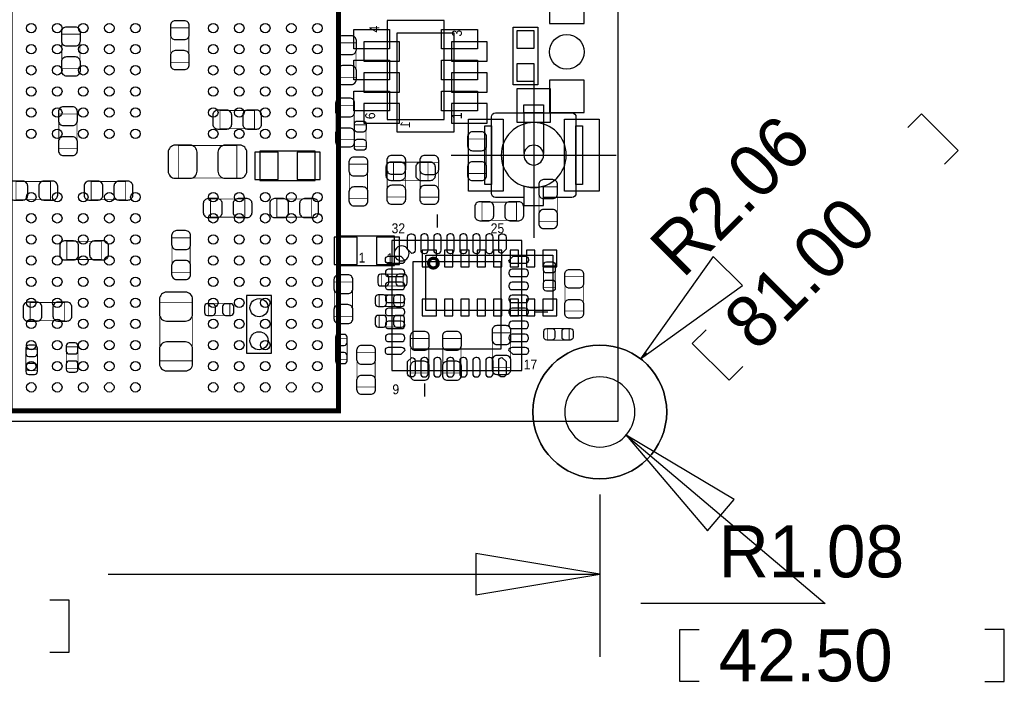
# Model space of a CAD drawing. Extents: x -489 to 2877, y -316 to 1733.
# Tile 9 of 11: x 1685 to 2877, y -316 to 486. Entities that reach past the tile are written whole.
import ezdxf

# ---------------------------------------------------------------- set-up
doc = ezdxf.new("R2010")
doc.units = 0
for name, color, linetype in [('ASSEMBLY_BOTTOM', 140, 'CONTINUOUS'), ('ASSEMBLY_TOP', 140, 'CONTINUOUS'), ('BODY_CENTER', 211, 'CONTINUOUS'), ('BOTTOM', 2, 'CONTINUOUS'), ('DIMENSION', 1, 'CONTINUOUS'), ('OUTLINE', 3, 'CONTINUOUS'), ('TOP', 160, 'CONTINUOUS')]:
    doc.layers.add(name, color=color, linetype=linetype)

msp = doc.modelspace()

# ---------------------------------------------------------------- linework, layer by layer
at = {"layer": 'ASSEMBLY_BOTTOM', "const_width": 0.98}
for points in [[(1758.1, 468.47), (1736.06, 468.47), (1736.06, 426.73), (1758.1, 426.73), (1758.1, 468.47)], [(1889.9, 476.07), (1867.86, 476.07), (1867.86, 434.33), (1889.9, 434.33), (1889.9, 476.07)], [(2070.26, 416.23), (2092.3, 416.23), (2092.3, 457.97), (2070.26, 457.97), (2070.26, 416.23)], [(2090.1, 382.37), (2068.06, 382.37), (2068.06, 340.63), (2090.1, 340.63), (2090.1, 382.37)], [(1732.46, 330.13), (1754.5, 330.13), (1754.5, 371.87), (1732.46, 371.87), (1732.46, 330.13)], [(1927.61, 376.02), (1927.61, 353.98), (1969.35, 353.98), (1969.35, 376.02), (1927.61, 376.02)], [(1877.05, 333.69), (1877.05, 294.31), (1947.91, 294.31), (1947.91, 333.69), (1877.05, 333.69)], [(2227.83, 299.79), (2249.87, 299.79), (2249.87, 341.53), (2227.83, 341.53), (2227.83, 299.79)], [(2106.24, 311.03), (2084.2, 311.03), (2084.2, 269.29), (2106.24, 269.29), (2106.24, 311.03)], [(2130.11, 271.29), (2152.15, 271.29), (2152.15, 313.03), (2130.11, 313.03), (2130.11, 271.29)], [(2170.02, 271.16), (2192.06, 271.16), (2192.06, 312.9), (2170.02, 312.9), (2170.02, 271.16)], [(1680.61, 290.02), (1680.61, 267.98), (1722.35, 267.98), (1722.35, 290.02), (1680.61, 290.02)], [(1771.61, 290.02), (1771.61, 267.98), (1813.35, 267.98), (1813.35, 290.02), (1771.61, 290.02)], [(2313.96, 241.89), (2336, 241.89), (2336, 283.63), (2313.96, 283.63), (2313.96, 241.89)], [(1916.01, 268.92), (1916.01, 246.88), (1957.75, 246.88), (1957.75, 268.92), (1916.01, 268.92)], [(2038.15, 246.88), (2038.15, 268.92), (1996.41, 268.92), (1996.41, 246.88), (2038.15, 246.88)], [(2286.68, 243.01), (2286.68, 265.05), (2244.94, 265.05), (2244.94, 243.01), (2286.68, 243.01)], [(1783.85, 195.68), (1783.85, 217.72), (1742.11, 217.72), (1742.11, 195.68), (1783.85, 195.68)], [(1891.5, 221.87), (1869.46, 221.87), (1869.46, 180.13), (1891.5, 180.13), (1891.5, 221.87)], [(2088.02, 168.47), (2065.98, 168.47), (2065.98, 126.73), (2088.02, 126.73), (2088.02, 168.47)], [(2149.37, 163.61), (2149.37, 177.79), (2123.39, 177.79), (2123.39, 163.61), (2149.37, 163.61)], [(1697.71, 143.52), (1697.71, 121.48), (1739.45, 121.48), (1739.45, 143.52), (1697.71, 143.52)], [(1854.69, 72.97), (1894.07, 72.97), (1894.07, 143.83), (1854.69, 143.83), (1854.69, 72.97)], [(2120.39, 152.79), (2120.39, 138.61), (2146.37, 138.61), (2146.37, 152.79), (2120.39, 152.79)], [(1913.49, 142.09), (1913.49, 127.91), (1939.47, 127.91), (1939.47, 142.09), (1913.49, 142.09)], [(2120.39, 127.99), (2120.39, 113.81), (2146.37, 113.81), (2146.37, 127.99), (2120.39, 127.99)], [(2257.46, 65.13), (2279.5, 65.13), (2279.5, 106.87), (2257.46, 106.87), (2257.46, 65.13)], [(2081.57, 100.19), (2067.39, 100.19), (2067.39, 74.21), (2081.57, 74.21), (2081.57, 100.19)], [(2158.46, 58.13), (2180.5, 58.13), (2180.5, 99.87), (2158.46, 99.87), (2158.46, 58.13)], [(2197.46, 58.13), (2219.5, 58.13), (2219.5, 99.87), (2197.46, 99.87), (2197.46, 58.13)], [(1692.39, 61.01), (1706.57, 61.01), (1706.57, 86.99), (1692.39, 86.99), (1692.39, 61.01)], [(1741.39, 63.91), (1755.57, 63.91), (1755.57, 89.89), (1741.39, 89.89), (1741.39, 63.91)], [(2115.5, 82.87), (2093.46, 82.87), (2093.46, 41.13), (2115.5, 41.13), (2115.5, 82.87)]]:
    msp.add_lwpolyline(points, dxfattribs=at)
at = {"layer": 'ASSEMBLY_BOTTOM'}
for points in [[(2142.08, 350), (2142.08, 470), (2210.88, 470), (2210.88, 350), (2142.08, 350)], [(1975.98, 291.3), (2042.98, 291.3), (2042.98, 326.7), (1975.98, 326.7), (1975.98, 291.3)], [(2071.98, 188.3), (2138.98, 188.3), (2138.98, 223.7), (2071.98, 223.7), (2071.98, 188.3)], [(1989.88, 82.2), (1989.88, 152.2), (1959.88, 152.2), (1959.88, 82.2), (1989.88, 82.2)]]:
    msp.add_lwpolyline(points, dxfattribs=at)
msp.add_lwpolyline([(2176.88, 200.7), (2330.48, 200.7), (2330.48, 133.7), (2176.88, 133.7)], close=True, dxfattribs=at)
at = {"layer": 'ASSEMBLY_BOTTOM', "const_width": 3.9}
msp.add_lwpolyline([(2191.88, 191.22, 1.000128), (2180.15, 191.21, 0.999872), (2191.88, 191.22)], format="xyb", dxfattribs=at)
at = {"layer": 'ASSEMBLY_TOP'}
for points, const_width in [([(1673.48, 12.26), (2071.08, 12.26), (2071.08, 606.74), (1698.48, 606.74), (1673.48, 581.74), (1673.48, 12.26)], 6), ([(2104.48, 332.63), (2090.3, 332.63), (2090.3, 358.61), (2104.48, 358.61), (2104.48, 332.63)], 0.98), ([(2137.64, 291.4), (2137.64, 313.44), (2179.38, 313.44), (2179.38, 291.4), (2137.64, 291.4)], 0.98), ([(2319.39, 187.99), (2333.57, 187.99), (2333.57, 162.01), (2319.39, 162.01), (2319.39, 187.99)], 0.98), ([(2345.46, 174.87), (2367.5, 174.87), (2367.5, 133.13), (2345.46, 133.13), (2345.46, 174.87)], 0.98), ([(2324.49, 97.91), (2324.49, 112.09), (2350.47, 112.09), (2350.47, 97.91), (2324.49, 97.91)], 0.98)]:
    msp.add_lwpolyline(points, dxfattribs=dict(at, const_width=const_width))
for points in [[(2198.88, 365), (2198.88, 485), (2130.08, 485), (2130.08, 365), (2198.88, 365)], [(2282.51, 407.03), (2282.51, 477.03), (2312.51, 477.03), (2312.51, 407.03), (2282.51, 407.03)], [(2295.71, 373.23), (2295.71, 324.13)], [(2319.31, 373.23), (2319.31, 324.13)], [(2353.71, 270.83), (2319.31, 270.83)], [(2190.88, 234.5), (2190.88, 250.2)], [(2135.78, 61.3), (2293.18, 61.3), (2293.18, 218.7), (2135.78, 218.7), (2135.78, 61.3)], [(2308.98, 132.1), (2324.68, 132.1)], [(2175.08, 45.5), (2175.08, 29.8)]]:
    msp.add_lwpolyline(points, dxfattribs=at)
for points in [[(2295.71, 383.03), (2319.31, 383.03), (2319.31, 373.23), (2295.71, 373.23)], [(2248.51, 357.53), (2256.31, 357.53), (2256.31, 286.53), (2248.51, 286.53)], [(2358.71, 357.53), (2366.51, 357.53), (2366.51, 286.53), (2358.71, 286.53)]]:
    msp.add_lwpolyline(points, close=True, dxfattribs=at)
for points in [[(2295.71, 270.83), (2261.31, 270.83, -0.412655), (2256.31, 275.83), (2256.31, 368.23, -0.412655), (2261.31, 373.23), (2353.71, 373.23, -0.412655), (2358.71, 368.23), (2358.71, 275.83, -0.412655), (2353.71, 270.83)], [(2346.91, 322.03, 1), (2268.11, 322.03, 1), (2346.91, 322.03)], [(2319.51, 322.03, 1), (2295.51, 322.03, 1), (2319.51, 322.03)], [(2156.58, 202.99, 1.000235), (2138.52, 202.99, 0.999765), (2156.58, 202.99)]]:
    msp.add_lwpolyline(points, format="xyb", dxfattribs=at)
msp.add_lwpolyline([(2295.71, 284.53), (2295.71, 261.03), (2319.31, 261.03), (2319.31, 284.53, -0.07664), (2307.51, 282.63, -0.077013)], format="xyb", close=True, dxfattribs=at)
at = {"layer": 'BODY_CENTER'}
for points in [[(2307.51, 422.03), (2307.51, 222.03)], [(2207.51, 322.03), (2407.51, 322.03)]]:
    msp.add_lwpolyline(points, dxfattribs=at)
at = {"layer": 'BOTTOM'}
for points in [[(2368.51, 481.33), (2368.51, 520.33), (2326.51, 520.33), (2326.51, 481.33)], [(2101.63, 435.6), (2144.93, 435.6), (2144.93, 459.2), (2101.63, 459.2)], [(2208.03, 435.6), (2251.33, 435.6), (2251.33, 459.2), (2208.03, 459.2)], [(2101.63, 398.2), (2144.93, 398.2), (2144.93, 421.8), (2101.63, 421.8)], [(2208.03, 398.2), (2251.33, 398.2), (2251.33, 421.8), (2208.03, 421.8)], [(2368.51, 373.73), (2368.51, 412.73), (2326.51, 412.73), (2326.51, 373.73)], [(2101.63, 360.8), (2144.93, 360.8), (2144.93, 384.4), (2101.63, 384.4)], [(2208.03, 360.8), (2251.33, 360.8), (2251.33, 384.4), (2208.03, 384.4)], [(1969.88, 325.5), (1969.88, 292.5), (1997.88, 292.5), (1997.88, 325.5)], [(2021.08, 325.5), (2021.08, 292.5), (2049.08, 292.5), (2049.08, 325.5)], [(2065.88, 222.5), (2065.88, 189.5), (2093.88, 189.5), (2093.88, 222.5)], [(2117.08, 222.5), (2117.08, 189.5), (2145.08, 189.5), (2145.08, 222.5)], [(2189.58, 186.9), (2189.58, 206.9), (2172.58, 206.9), (2172.58, 186.9)], [(2199.48, 206.9), (2199.48, 186.9), (2209.48, 186.9), (2209.48, 206.9)], [(2219.28, 206.9), (2219.28, 186.9), (2229.28, 186.9), (2229.28, 206.9)], [(2239.18, 206.9), (2239.18, 186.9), (2249.18, 186.9), (2249.18, 206.9)], [(2258.98, 206.9), (2258.98, 186.9), (2268.98, 186.9), (2268.98, 206.9)], [(2278.88, 206.9), (2278.88, 186.9), (2288.88, 186.9), (2288.88, 206.9)], [(2298.68, 206.9), (2298.68, 186.9), (2308.68, 186.9), (2308.68, 206.9)], [(2335.48, 186.9), (2335.48, 206.9), (2318.48, 206.9), (2318.48, 186.9)], [(2172.58, 147.5), (2172.58, 127.5), (2189.58, 127.5), (2189.58, 147.5)], [(2199.48, 147.5), (2199.48, 127.5), (2209.48, 127.5), (2209.48, 147.5)], [(2219.28, 147.5), (2219.28, 127.5), (2229.28, 127.5), (2229.28, 147.5)], [(2239.18, 147.5), (2239.18, 127.5), (2249.18, 127.5), (2249.18, 147.5)], [(2258.98, 147.5), (2258.98, 127.5), (2268.98, 127.5), (2268.98, 147.5)], [(2278.88, 147.5), (2278.88, 127.5), (2288.88, 127.5), (2288.88, 147.5)], [(2298.68, 147.5), (2298.68, 127.5), (2308.68, 127.5), (2308.68, 147.5)], [(2318.48, 147.5), (2318.48, 127.5), (2335.48, 127.5), (2335.48, 147.5)]]:
    msp.add_lwpolyline(points, close=True, dxfattribs=at)
for points in [[(1735.66, 471.22), (1735.66, 460.2, 0.414846), (1741.57, 454.29), (1752.59, 454.29, 0.414846), (1758.5, 460.2), (1758.5, 471.22, 0.414846), (1752.59, 477.13), (1741.57, 477.13, 0.414846)], [(1867.46, 478.82), (1867.46, 467.8, 0.414846), (1873.37, 461.89), (1884.39, 461.89, 0.414846), (1890.3, 467.8), (1890.3, 478.82, 0.414846), (1884.39, 484.73), (1873.37, 484.73, 0.414846)], [(2069.86, 460.72), (2069.86, 449.7, 0.414846), (2075.77, 443.79), (2086.79, 443.79, 0.414846), (2092.7, 449.7), (2092.7, 460.72, 0.414846), (2086.79, 466.63), (2075.77, 466.63, 0.414846)], [(1890.3, 431.58), (1890.3, 442.6, 0.414846), (1884.39, 448.51), (1873.37, 448.51, 0.414846), (1867.46, 442.6), (1867.46, 431.58, 0.414846), (1873.37, 425.67), (1884.39, 425.67, 0.414846)], [(1758.5, 423.98), (1758.5, 435, 0.414846), (1752.59, 440.91), (1741.57, 440.91, 0.414846), (1735.66, 435), (1735.66, 423.98, 0.414846), (1741.57, 418.07), (1752.59, 418.07, 0.414846)], [(2092.7, 413.48), (2092.7, 424.5, 0.414846), (2086.79, 430.41), (2075.77, 430.41, 0.414846), (2069.86, 424.5), (2069.86, 413.48, 0.414846), (2075.77, 407.57), (2086.79, 407.57, 0.414846)], [(2067.66, 385.12), (2067.66, 374.1, 0.414846), (2073.57, 368.19), (2084.59, 368.19, 0.414846), (2090.5, 374.1), (2090.5, 385.12, 0.414846), (2084.59, 391.03), (2073.57, 391.03, 0.414846)], [(1732.06, 374.62), (1732.06, 363.6, 0.414846), (1737.97, 357.69), (1748.99, 357.69, 0.414846), (1754.9, 363.6), (1754.9, 374.62, 0.414846), (1748.99, 380.53), (1737.97, 380.53, 0.414846)], [(1924.86, 353.58), (1935.88, 353.58, 0.414846), (1941.79, 359.49), (1941.79, 370.51, 0.414846), (1935.88, 376.42), (1924.86, 376.42, 0.414846), (1918.95, 370.51), (1918.95, 359.49, 0.414846)], [(1972.1, 376.42), (1961.08, 376.42, 0.414846), (1955.17, 370.51), (1955.17, 359.49, 0.414846), (1961.08, 353.58), (1972.1, 353.58, 0.414846), (1978.01, 359.49), (1978.01, 370.51, 0.414846)], [(2090.5, 337.88), (2090.5, 348.9, 0.414846), (2084.59, 354.81), (2073.57, 354.81, 0.414846), (2067.66, 348.9), (2067.66, 337.88, 0.414846), (2073.57, 331.97), (2084.59, 331.97, 0.414846)], [(2227.43, 344.28), (2227.43, 333.26, 0.414846), (2233.34, 327.35), (2244.36, 327.35, 0.414846), (2250.27, 333.26), (2250.27, 344.28, 0.414846), (2244.36, 350.19), (2233.34, 350.19, 0.414846)], [(1754.9, 327.38), (1754.9, 338.4, 0.414846), (1748.99, 344.31), (1737.97, 344.31, 0.414846), (1732.06, 338.4), (1732.06, 327.38, 0.414846), (1737.97, 321.47), (1748.99, 321.47, 0.414846)], [(1873.5, 293.92), (1891.22, 293.92, 0.414414), (1899.88, 302.58), (1899.88, 325.42, 0.414414), (1891.22, 334.08), (1873.5, 334.08, 0.414414), (1864.84, 325.42), (1864.84, 302.58, 0.414414)], [(1951.46, 334.08), (1933.74, 334.08, 0.414414), (1925.08, 325.42), (1925.08, 302.58, 0.414414), (1933.74, 293.92), (1951.46, 293.92, 0.414414), (1960.12, 302.58), (1960.12, 325.42, 0.414414)], [(2083.8, 313.78), (2083.8, 302.76, 0.414846), (2089.71, 296.85), (2100.73, 296.85, 0.414846), (2106.64, 302.76), (2106.64, 313.78, 0.414846), (2100.73, 319.69), (2089.71, 319.69, 0.414846)], [(2129.71, 315.78), (2129.71, 304.76, 0.414846), (2135.62, 298.85), (2146.64, 298.85, 0.414846), (2152.55, 304.76), (2152.55, 315.78, 0.414846), (2146.64, 321.69), (2135.62, 321.69, 0.414846)], [(2169.62, 315.65), (2169.62, 304.63, 0.414846), (2175.53, 298.72), (2186.55, 298.72, 0.414846), (2192.46, 304.63), (2192.46, 315.65, 0.414846), (2186.55, 321.56), (2175.53, 321.56, 0.414846)], [(2250.27, 297.04), (2250.27, 308.06, 0.414846), (2244.36, 313.97), (2233.34, 313.97, 0.414846), (2227.43, 308.06), (2227.43, 297.04, 0.414846), (2233.34, 291.13), (2244.36, 291.13, 0.414846)], [(1677.86, 267.58), (1688.88, 267.58, 0.414846), (1694.79, 273.49), (1694.79, 284.51, 0.414846), (1688.88, 290.42), (1677.86, 290.42, 0.414846), (1671.95, 284.51), (1671.95, 273.49, 0.414846)], [(1725.1, 290.42), (1714.08, 290.42, 0.414846), (1708.17, 284.51), (1708.17, 273.49, 0.414846), (1714.08, 267.58), (1725.1, 267.58, 0.414846), (1731.01, 273.49), (1731.01, 284.51, 0.414846)], [(1768.86, 267.58), (1779.88, 267.58, 0.414846), (1785.79, 273.49), (1785.79, 284.51, 0.414846), (1779.88, 290.42), (1768.86, 290.42, 0.414846), (1762.95, 284.51), (1762.95, 273.49, 0.414846)], [(1816.1, 290.42), (1805.08, 290.42, 0.414846), (1799.17, 284.51), (1799.17, 273.49, 0.414846), (1805.08, 267.58), (1816.1, 267.58, 0.414846), (1822.01, 273.49), (1822.01, 284.51, 0.414846)], [(2313.56, 286.38), (2313.56, 275.36, 0.414846), (2319.47, 269.45), (2330.49, 269.45, 0.414846), (2336.4, 275.36), (2336.4, 286.38, 0.414846), (2330.49, 292.29), (2319.47, 292.29, 0.414846)], [(2106.64, 266.54), (2106.64, 277.56, 0.414846), (2100.73, 283.47), (2089.71, 283.47, 0.414846), (2083.8, 277.56), (2083.8, 266.54, 0.414846), (2089.71, 260.63), (2100.73, 260.63, 0.414846)], [(2152.55, 268.54), (2152.55, 279.56, 0.414846), (2146.64, 285.47), (2135.62, 285.47, 0.414846), (2129.71, 279.56), (2129.71, 268.54, 0.414846), (2135.62, 262.63), (2146.64, 262.63, 0.414846)], [(2192.46, 268.41), (2192.46, 279.43, 0.414846), (2186.55, 285.34), (2175.53, 285.34, 0.414846), (2169.62, 279.43), (2169.62, 268.41, 0.414846), (2175.53, 262.5), (2186.55, 262.5, 0.414846)], [(1913.26, 246.48), (1924.28, 246.48, 0.414846), (1930.19, 252.39), (1930.19, 263.41, 0.414846), (1924.28, 269.32), (1913.26, 269.32, 0.414846), (1907.35, 263.41), (1907.35, 252.39, 0.414846)], [(1960.5, 269.32), (1949.48, 269.32, 0.414846), (1943.57, 263.41), (1943.57, 252.39, 0.414846), (1949.48, 246.48), (1960.5, 246.48, 0.414846), (1966.41, 252.39), (1966.41, 263.41, 0.414846)], [(1993.66, 246.48), (2004.68, 246.48, 0.414846), (2010.59, 252.39), (2010.59, 263.41, 0.414846), (2004.68, 269.32), (1993.66, 269.32, 0.414846), (1987.75, 263.41), (1987.75, 252.39, 0.414846)], [(2040.9, 269.32), (2029.88, 269.32, 0.414846), (2023.97, 263.41), (2023.97, 252.39, 0.414846), (2029.88, 246.48), (2040.9, 246.48, 0.414846), (2046.81, 252.39), (2046.81, 263.41, 0.414846)], [(2242.19, 242.61), (2253.21, 242.61, 0.414846), (2259.12, 248.52), (2259.12, 259.54, 0.414846), (2253.21, 265.45), (2242.19, 265.45, 0.414846), (2236.28, 259.54), (2236.28, 248.52, 0.414846)], [(2289.43, 265.45), (2278.41, 265.45, 0.414846), (2272.5, 259.54), (2272.5, 248.52, 0.414846), (2278.41, 242.61), (2289.43, 242.61, 0.414846), (2295.34, 248.52), (2295.34, 259.54, 0.414846)], [(2336.4, 239.14), (2336.4, 250.16, 0.414846), (2330.49, 256.07), (2319.47, 256.07, 0.414846), (2313.56, 250.16), (2313.56, 239.14, 0.414846), (2319.47, 233.23), (2330.49, 233.23, 0.414846)], [(1869.06, 224.62), (1869.06, 213.6, 0.414846), (1874.97, 207.69), (1885.99, 207.69, 0.414846), (1891.9, 213.6), (1891.9, 224.62, 0.414846), (1885.99, 230.53), (1874.97, 230.53, 0.414846)], [(1739.36, 195.28), (1750.38, 195.28, 0.414846), (1756.29, 201.19), (1756.29, 212.21, 0.414846), (1750.38, 218.12), (1739.36, 218.12, 0.414846), (1733.45, 212.21), (1733.45, 201.19, 0.414846)], [(1786.6, 218.12), (1775.58, 218.12, 0.414846), (1769.67, 212.21), (1769.67, 201.19, 0.414846), (1775.58, 195.28), (1786.6, 195.28, 0.414846), (1792.51, 201.19), (1792.51, 212.21, 0.414846)], [(1891.9, 177.38), (1891.9, 188.4, 0.414846), (1885.99, 194.31), (1874.97, 194.31, 0.414846), (1869.06, 188.4), (1869.06, 177.38, 0.414846), (1874.97, 171.47), (1885.99, 171.47, 0.414846)], [(2065.58, 171.22), (2065.58, 160.2, 0.414846), (2071.49, 154.29), (2082.51, 154.29, 0.414846), (2088.42, 160.2), (2088.42, 171.22, 0.414846), (2082.51, 177.13), (2071.49, 177.13, 0.414846)], [(2122.21, 163.61), (2128.51, 163.61, 0.413587), (2132.05, 167.16), (2132.05, 174.24, 0.413587), (2128.51, 177.79), (2122.21, 177.79, 0.413587), (2118.67, 174.24), (2118.67, 167.16, 0.413587)], [(2150.55, 177.79), (2144.25, 177.79, 0.413587), (2140.71, 174.24), (2140.71, 167.16, 0.413587), (2144.25, 163.61), (2150.55, 163.61, 0.413587), (2154.09, 167.16), (2154.09, 174.24, 0.413587)], [(1854.3, 147.38), (1854.3, 129.66, 0.414414), (1862.96, 121), (1885.8, 121, 0.414414), (1894.46, 129.66), (1894.46, 147.38, 0.414414), (1885.8, 156.04), (1862.96, 156.04, 0.414414)], [(1694.96, 121.08), (1705.98, 121.08, 0.414846), (1711.89, 126.99), (1711.89, 138.01, 0.414846), (1705.98, 143.92), (1694.96, 143.92, 0.414846), (1689.05, 138.01), (1689.05, 126.99, 0.414846)], [(1742.2, 143.92), (1731.18, 143.92, 0.414846), (1725.27, 138.01), (1725.27, 126.99, 0.414846), (1731.18, 121.08), (1742.2, 121.08, 0.414846), (1748.11, 126.99), (1748.11, 138.01, 0.414846)], [(2119.21, 138.61), (2125.51, 138.61, 0.413587), (2129.05, 142.16), (2129.05, 149.24, 0.413587), (2125.51, 152.79), (2119.21, 152.79, 0.413587), (2115.67, 149.24), (2115.67, 142.16, 0.413587)], [(2147.55, 152.79), (2141.25, 152.79, 0.413587), (2137.71, 149.24), (2137.71, 142.16, 0.413587), (2141.25, 138.61), (2147.55, 138.61, 0.413587), (2151.09, 142.16), (2151.09, 149.24, 0.413587)], [(1912.31, 127.91), (1918.61, 127.91, 0.413587), (1922.15, 131.46), (1922.15, 138.54, 0.413587), (1918.61, 142.09), (1912.31, 142.09, 0.413587), (1908.77, 138.54), (1908.77, 131.46, 0.413587)], [(1940.65, 142.09), (1934.35, 142.09, 0.413587), (1930.81, 138.54), (1930.81, 131.46, 0.413587), (1934.35, 127.91), (1940.65, 127.91, 0.413587), (1944.19, 131.46), (1944.19, 138.54, 0.413587)], [(2088.42, 123.98), (2088.42, 135, 0.414846), (2082.51, 140.91), (2071.49, 140.91, 0.414846), (2065.58, 135), (2065.58, 123.98, 0.414846), (2071.49, 118.07), (2082.51, 118.07, 0.414846)], [(2119.21, 113.81), (2125.51, 113.81, 0.413587), (2129.05, 117.36), (2129.05, 124.44, 0.413587), (2125.51, 127.99), (2119.21, 127.99, 0.413587), (2115.67, 124.44), (2115.67, 117.36, 0.413587)], [(2147.55, 127.99), (2141.25, 127.99, 0.413587), (2137.71, 124.44), (2137.71, 117.36, 0.413587), (2141.25, 113.81), (2147.55, 113.81, 0.413587), (2151.09, 117.36), (2151.09, 124.44, 0.413587)], [(2158.06, 102.62), (2158.06, 91.6, 0.414846), (2163.97, 85.69), (2174.99, 85.69, 0.414846), (2180.9, 91.6), (2180.9, 102.62, 0.414846), (2174.99, 108.53), (2163.97, 108.53, 0.414846)], [(2197.06, 102.62), (2197.06, 91.6, 0.414846), (2202.97, 85.69), (2213.99, 85.69, 0.414846), (2219.9, 91.6), (2219.9, 102.62, 0.414846), (2213.99, 108.53), (2202.97, 108.53, 0.414846)], [(2257.06, 109.62), (2257.06, 98.6, 0.414846), (2262.97, 92.69), (2273.99, 92.69, 0.414846), (2279.9, 98.6), (2279.9, 109.62, 0.414846), (2273.99, 115.53), (2262.97, 115.53, 0.414846)], [(1894.46, 69.42), (1894.46, 87.14, 0.414414), (1885.8, 95.8), (1862.96, 95.8, 0.414414), (1854.3, 87.14), (1854.3, 69.42, 0.414414), (1862.96, 60.76), (1885.8, 60.76, 0.414414)], [(2067.39, 101.37), (2067.39, 95.07, 0.413587), (2070.94, 91.53), (2078.02, 91.53, 0.413587), (2081.57, 95.07), (2081.57, 101.37, 0.413587), (2078.02, 104.91), (2070.94, 104.91, 0.413587)], [(1692.39, 88.17), (1692.39, 81.87, 0.413587), (1695.94, 78.33), (1703.02, 78.33, 0.413587), (1706.57, 81.87), (1706.57, 88.17, 0.413587), (1703.02, 91.71), (1695.94, 91.71, 0.413587)], [(1741.39, 91.07), (1741.39, 84.77, 0.413587), (1744.94, 81.23), (1752.02, 81.23, 0.413587), (1755.57, 84.77), (1755.57, 91.07, 0.413587), (1752.02, 94.61), (1744.94, 94.61, 0.413587)], [(2093.06, 85.62), (2093.06, 74.6, 0.414846), (2098.97, 68.69), (2109.99, 68.69, 0.414846), (2115.9, 74.6), (2115.9, 85.62, 0.414846), (2109.99, 91.53), (2098.97, 91.53, 0.414846)], [(1755.57, 62.73), (1755.57, 69.03, 0.413587), (1752.02, 72.57), (1744.94, 72.57, 0.413587), (1741.39, 69.03), (1741.39, 62.73, 0.413587), (1744.94, 59.19), (1752.02, 59.19, 0.413587)], [(2081.57, 73.03), (2081.57, 79.33, 0.413587), (2078.02, 82.87), (2070.94, 82.87, 0.413587), (2067.39, 79.33), (2067.39, 73.03, 0.413587), (2070.94, 69.49), (2078.02, 69.49, 0.413587)], [(2180.9, 55.38), (2180.9, 66.4, 0.414846), (2174.99, 72.31), (2163.97, 72.31, 0.414846), (2158.06, 66.4), (2158.06, 55.38, 0.414846), (2163.97, 49.47), (2174.99, 49.47, 0.414846)], [(2219.9, 55.38), (2219.9, 66.4, 0.414846), (2213.99, 72.31), (2202.97, 72.31, 0.414846), (2197.06, 66.4), (2197.06, 55.38, 0.414846), (2202.97, 49.47), (2213.99, 49.47, 0.414846)], [(2279.9, 62.38), (2279.9, 73.4, 0.414846), (2273.99, 79.31), (2262.97, 79.31, 0.414846), (2257.06, 73.4), (2257.06, 62.38, 0.414846), (2262.97, 56.47), (2273.99, 56.47, 0.414846)], [(1706.57, 59.83), (1706.57, 66.13, 0.413587), (1703.02, 69.67), (1695.94, 69.67, 0.413587), (1692.39, 66.13), (1692.39, 59.83, 0.413587), (1695.94, 56.29), (1703.02, 56.29, 0.413587)], [(2115.9, 38.38), (2115.9, 49.4, 0.414846), (2109.99, 55.31), (2098.97, 55.31, 0.414846), (2093.06, 49.4), (2093.06, 38.38, 0.414846), (2098.97, 32.47), (2109.99, 32.47, 0.414846)]]:
    msp.add_lwpolyline(points, format="xyb", close=True, dxfattribs=at)
for centre, radius in [((2347.51, 447.03), 21), ((1974.88, 137.2), 11), ((1974.88, 97.2), 11), ((2387.53, 11), 81)]:
    msp.add_circle(centre, radius, dxfattribs=at)
at = {"layer": 'DIMENSION'}
for points in [[(2805.07, 310.99), (2821.66, 327.63), (2777.05, 372.11), (2760.45, 355.47)], [(2524.9, 199.24), (2436.7, 75.37), (2560.31, 163.94), (2524.9, 199.24)], [(2560.77, 65.97), (2544.18, 49.33), (2499.57, 93.81), (2516.16, 110.45)], [(2436.7, 75.37), (2443.89, 82.59)], [(2419.33, -17.19), (2660.5, -220.8), (2437.15, -220.8)], [(2550.07, -94.85), (2419.33, -17.19), (2517.82, -133.06), (2550.07, -94.85)], [(2387.53, -89), (2387.53, -285.6)], [(2237.53, -210.6), (2387.53, -185.6), (2237.53, -160.6), (2237.53, -210.6)], [(1792.15, -185.6), (2387.53, -185.6)], [(1721.4, -280.1), (1744.9, -280.1), (1744.9, -217.1), (1721.4, -217.1)], [(2507.9, -315.3), (2484.4, -315.3), (2484.4, -252.3), (2507.9, -252.3)], [(2853.9, -315.3), (2877.4, -315.3), (2877.4, -252.3), (2853.9, -252.3)]]:
    msp.add_lwpolyline(points, dxfattribs=at)
for points in [[(2468.53, 11, 1), (2306.53, 11, 1)], [(2430.03, 11, 1), (2345.03, 11, 1)]]:
    msp.add_lwpolyline(points, format="xyb", close=True, dxfattribs=at)
at = {"layer": 'OUTLINE'}
for points in [[(237.48, 0), (2409.88, 0), (2409.88, 1185.5), (237.48, 1185.5)], [(237.48, 1185.5), (237.48, 0), (2409.88, 0), (2409.88, 1185.5)]]:
    msp.add_lwpolyline(points, close=True, dxfattribs=at)
at = {"layer": 'TOP'}
for points in [[(2132.93, 450.6), (2089.63, 450.6), (2089.63, 474.2), (2132.93, 474.2)], [(2239.33, 450.6), (2196.03, 450.6), (2196.03, 474.2), (2239.33, 474.2)], [(2287.51, 473.03), (2307.51, 473.03), (2307.51, 451.03), (2287.51, 451.03)], [(2132.93, 413.2), (2089.63, 413.2), (2089.63, 436.8), (2132.93, 436.8)], [(2239.33, 413.2), (2196.03, 413.2), (2196.03, 436.8), (2239.33, 436.8)], [(2287.51, 433.03), (2307.51, 433.03), (2307.51, 411.03), (2287.51, 411.03)], [(2132.93, 375.8), (2089.63, 375.8), (2089.63, 399.4), (2132.93, 399.4)], [(2239.33, 375.8), (2196.03, 375.8), (2196.03, 399.4), (2239.33, 399.4)], [(2327.51, 402.53), (2327.51, 361.53), (2287.51, 361.53), (2287.51, 402.53)], [(2270.41, 365.53), (2270.41, 278.53), (2228.41, 278.53), (2228.41, 365.53)], [(2386.61, 365.53), (2386.61, 278.53), (2344.61, 278.53), (2344.61, 365.53)], [(2161.33, 86.85), (2161.33, 193.15), (2267.63, 193.15), (2267.63, 86.85)]]:
    msp.add_lwpolyline(points, close=True, dxfattribs=at)
for points in [[(2104.48, 359.79), (2104.48, 353.49, -0.413587), (2100.93, 349.95), (2093.85, 349.95, -0.413587), (2090.3, 353.49), (2090.3, 359.79, -0.413587), (2093.85, 363.33), (2100.93, 363.33, -0.413587)], [(2090.3, 331.45), (2090.3, 337.75, -0.413587), (2093.85, 341.29), (2100.93, 341.29, -0.413587), (2104.48, 337.75), (2104.48, 331.45, -0.413587), (2100.93, 327.91), (2093.85, 327.91, -0.413587)], [(2134.89, 313.84), (2145.91, 313.84, -0.414846), (2151.82, 307.93), (2151.82, 296.91, -0.414846), (2145.91, 291), (2134.89, 291, -0.414846), (2128.98, 296.91), (2128.98, 307.93, -0.414846)], [(2182.13, 291), (2171.11, 291, -0.414846), (2165.2, 296.91), (2165.2, 307.93, -0.414846), (2171.11, 313.84), (2182.13, 313.84, -0.414846), (2188.04, 307.93), (2188.04, 296.91, -0.414846)], [(2159.92, 226.61, -0.414214), (2163.86, 222.67), (2163.86, 206.93, -0.414214), (2159.92, 202.99), (2154.86, 208.05), (2154.86, 222.67, -0.414214), (2158.8, 226.61)], [(2175.67, 226.61), (2174.55, 226.61, 0.414214), (2170.61, 222.67), (2170.61, 206.93, 0.414214), (2174.55, 202.99), (2175.67, 202.99, 0.414214), (2179.61, 206.93), (2179.61, 222.67, 0.414214)], [(2191.42, 226.61), (2190.3, 226.61, 0.414214), (2186.36, 222.67), (2186.36, 206.93, 0.414214), (2190.3, 202.99), (2191.42, 202.99, 0.414214), (2195.36, 206.93), (2195.36, 222.67, 0.414214)], [(2207.17, 226.61), (2206.05, 226.61, 0.414214), (2202.11, 222.67), (2202.11, 206.93, 0.414214), (2206.05, 202.99), (2207.17, 202.99, 0.414214), (2211.11, 206.93), (2211.11, 222.67, 0.414214)], [(2222.91, 226.61), (2221.79, 226.61, 0.414214), (2217.85, 222.67), (2217.85, 206.93, 0.414214), (2221.79, 202.99), (2222.91, 202.99, 0.414214), (2226.85, 206.93), (2226.85, 222.67, 0.414214)], [(2238.66, 226.61), (2237.54, 226.61, 0.414214), (2233.6, 222.67), (2233.6, 206.93, 0.414214), (2237.54, 202.99), (2238.66, 202.99, 0.414214), (2242.6, 206.93), (2242.6, 222.67, 0.414214)], [(2254.41, 226.61), (2253.29, 226.61, 0.414214), (2249.35, 222.67), (2249.35, 206.93, 0.414214), (2253.29, 202.99), (2254.41, 202.99, 0.414214), (2258.35, 206.93), (2258.35, 222.67, 0.414214)], [(2270.16, 226.61, -0.414214), (2274.1, 222.67), (2274.1, 208.05), (2269.04, 202.99, -0.414214), (2265.1, 206.93), (2265.1, 222.67, -0.414214), (2269.04, 226.61)], [(2127.87, 195.68, -0.414214), (2131.81, 199.62), (2146.43, 199.62), (2151.49, 194.56, -0.414214), (2147.55, 190.62), (2131.81, 190.62, -0.414214), (2127.87, 194.56)], [(2301.09, 194.56, -0.414214), (2297.15, 190.62), (2281.41, 190.62, -0.414214), (2277.47, 194.56), (2282.53, 199.62), (2297.15, 199.62, -0.414214), (2301.09, 195.68)], [(2333.57, 189.17), (2333.57, 182.87, -0.413587), (2330.02, 179.33), (2322.94, 179.33, -0.413587), (2319.39, 182.87), (2319.39, 189.17, -0.413587), (2322.94, 192.71), (2330.02, 192.71, -0.413587)], [(2151.49, 178.81), (2151.49, 179.93, 0.414214), (2147.55, 183.87), (2131.81, 183.87, 0.414214), (2127.87, 179.93), (2127.87, 178.81, 0.414214), (2131.81, 174.87), (2147.55, 174.87, 0.414214)], [(2277.47, 179.93), (2277.47, 178.81, 0.414214), (2281.41, 174.87), (2297.15, 174.87, 0.414214), (2301.09, 178.81), (2301.09, 179.93, 0.414214), (2297.15, 183.87), (2281.41, 183.87, 0.414214)], [(2367.9, 177.62), (2367.9, 166.6, -0.414846), (2361.99, 160.69), (2350.97, 160.69, -0.414846), (2345.06, 166.6), (2345.06, 177.62, -0.414846), (2350.97, 183.53), (2361.99, 183.53, -0.414846)], [(2151.49, 163.06), (2151.49, 164.18, 0.414214), (2147.55, 168.12), (2131.81, 168.12, 0.414214), (2127.87, 164.18), (2127.87, 163.06, 0.414214), (2131.81, 159.12), (2147.55, 159.12, 0.414214)], [(2277.47, 164.18), (2277.47, 163.06, 0.414214), (2281.41, 159.12), (2297.15, 159.12, 0.414214), (2301.09, 163.06), (2301.09, 164.18, 0.414214), (2297.15, 168.12), (2281.41, 168.12, 0.414214)], [(2319.39, 160.83), (2319.39, 167.13, -0.413587), (2322.94, 170.67), (2330.02, 170.67, -0.413587), (2333.57, 167.13), (2333.57, 160.83, -0.413587), (2330.02, 157.29), (2322.94, 157.29, -0.413587)], [(2151.49, 147.31), (2151.49, 148.43, 0.414214), (2147.55, 152.37), (2131.81, 152.37, 0.414214), (2127.87, 148.43), (2127.87, 147.31, 0.414214), (2131.81, 143.37), (2147.55, 143.37, 0.414214)], [(2277.47, 148.43), (2277.47, 147.31, 0.414214), (2281.41, 143.37), (2297.15, 143.37, 0.414214), (2301.09, 147.31), (2301.09, 148.43, 0.414214), (2297.15, 152.37), (2281.41, 152.37, 0.414214)], [(2345.06, 130.38), (2345.06, 141.4, -0.414846), (2350.97, 147.31), (2361.99, 147.31, -0.414846), (2367.9, 141.4), (2367.9, 130.38, -0.414846), (2361.99, 124.47), (2350.97, 124.47, -0.414846)], [(2151.49, 131.57), (2151.49, 132.69, 0.414214), (2147.55, 136.63), (2131.81, 136.63, 0.414214), (2127.87, 132.69), (2127.87, 131.57, 0.414214), (2131.81, 127.63), (2147.55, 127.63, 0.414214)], [(2277.47, 132.69), (2277.47, 131.57, 0.414214), (2281.41, 127.63), (2297.15, 127.63, 0.414214), (2301.09, 131.57), (2301.09, 132.69, 0.414214), (2297.15, 136.63), (2281.41, 136.63, 0.414214)], [(2151.49, 115.82), (2151.49, 116.94, 0.414214), (2147.55, 120.88), (2131.81, 120.88, 0.414214), (2127.87, 116.94), (2127.87, 115.82, 0.414214), (2131.81, 111.88), (2147.55, 111.88, 0.414214)], [(2277.47, 116.94), (2277.47, 115.82, 0.414214), (2281.41, 111.88), (2297.15, 111.88, 0.414214), (2301.09, 115.82), (2301.09, 116.94, 0.414214), (2297.15, 120.88), (2281.41, 120.88, 0.414214)], [(2323.31, 112.09), (2329.61, 112.09, -0.413587), (2333.15, 108.54), (2333.15, 101.46, -0.413587), (2329.61, 97.91), (2323.31, 97.91, -0.413587), (2319.77, 101.46), (2319.77, 108.54, -0.413587)], [(2351.65, 97.91), (2345.35, 97.91, -0.413587), (2341.81, 101.46), (2341.81, 108.54, -0.413587), (2345.35, 112.09), (2351.65, 112.09, -0.413587), (2355.19, 108.54), (2355.19, 101.46, -0.413587)], [(2151.49, 100.07), (2151.49, 101.19, 0.414214), (2147.55, 105.13), (2131.81, 105.13, 0.414214), (2127.87, 101.19), (2127.87, 100.07, 0.414214), (2131.81, 96.13), (2147.55, 96.13, 0.414214)], [(2277.47, 101.19), (2277.47, 100.07, 0.414214), (2281.41, 96.13), (2297.15, 96.13, 0.414214), (2301.09, 100.07), (2301.09, 101.19, 0.414214), (2297.15, 105.13), (2281.41, 105.13, 0.414214)], [(2127.87, 85.44, -0.414214), (2131.81, 89.38), (2147.55, 89.38, -0.414214), (2151.49, 85.44), (2146.43, 80.38), (2131.81, 80.38, -0.414214), (2127.87, 84.32)], [(2301.09, 84.32, -0.414214), (2297.15, 80.38), (2282.53, 80.38), (2277.47, 85.44, -0.414214), (2281.41, 89.38), (2297.15, 89.38, -0.414214), (2301.09, 85.44)], [(2158.8, 53.39, -0.414214), (2154.86, 57.33), (2154.86, 71.95), (2159.92, 77.01, -0.414214), (2163.86, 73.07), (2163.86, 57.33, -0.414214), (2159.92, 53.39)], [(2175.67, 77.01), (2174.55, 77.01, 0.414214), (2170.61, 73.07), (2170.61, 57.33, 0.414214), (2174.55, 53.39), (2175.67, 53.39, 0.414214), (2179.61, 57.33), (2179.61, 73.07, 0.414214)], [(2191.42, 77.01), (2190.3, 77.01, 0.414214), (2186.36, 73.07), (2186.36, 57.33, 0.414214), (2190.3, 53.39), (2191.42, 53.39, 0.414214), (2195.36, 57.33), (2195.36, 73.07, 0.414214)], [(2207.17, 77.01), (2206.05, 77.01, 0.414214), (2202.11, 73.07), (2202.11, 57.33, 0.414214), (2206.05, 53.39), (2207.17, 53.39, 0.414214), (2211.11, 57.33), (2211.11, 73.07, 0.414214)], [(2222.91, 77.01), (2221.79, 77.01, 0.414214), (2217.85, 73.07), (2217.85, 57.33, 0.414214), (2221.79, 53.39), (2222.91, 53.39, 0.414214), (2226.85, 57.33), (2226.85, 73.07, 0.414214)], [(2238.66, 77.01), (2237.54, 77.01, 0.414214), (2233.6, 73.07), (2233.6, 57.33, 0.414214), (2237.54, 53.39), (2238.66, 53.39, 0.414214), (2242.6, 57.33), (2242.6, 73.07, 0.414214)], [(2254.41, 77.01), (2253.29, 77.01, 0.414214), (2249.35, 73.07), (2249.35, 57.33, 0.414214), (2253.29, 53.39), (2254.41, 53.39, 0.414214), (2258.35, 57.33), (2258.35, 73.07, 0.414214)], [(2269.04, 53.39, -0.414214), (2265.1, 57.33), (2265.1, 73.07, -0.414214), (2269.04, 77.01), (2274.1, 71.95), (2274.1, 57.33, -0.414214), (2270.16, 53.39)]]:
    msp.add_lwpolyline(points, format="xyb", close=True, dxfattribs=at)
for centre, radius in [((1699.08, 475.8), 5.7), ((1730.58, 475.8), 5.7), ((1762.08, 475.8), 5.7), ((1793.58, 475.8), 5.7), ((1825.08, 475.8), 5.7), ((1919.48, 475.8), 5.7), ((1950.98, 475.8), 5.7), ((1982.48, 475.8), 5.7), ((2013.98, 475.8), 5.7), ((2045.48, 475.8), 5.7), ((1699.08, 450.3), 5.7), ((1730.58, 450.3), 5.7), ((1762.08, 450.3), 5.7), ((1793.58, 450.3), 5.7), ((1825.08, 450.3), 5.7), ((1919.48, 450.3), 5.7), ((1950.98, 450.3), 5.7), ((1982.48, 450.3), 5.7), ((2013.98, 450.3), 5.7), ((2045.48, 450.3), 5.7), ((1699.08, 424.7), 5.7), ((1730.58, 424.7), 5.7), ((1762.08, 424.7), 5.7), ((1793.58, 424.7), 5.7), ((1825.08, 424.7), 5.7), ((1919.48, 424.7), 5.7), ((1950.98, 424.7), 5.7), ((1982.48, 424.7), 5.7), ((2013.98, 424.7), 5.7), ((2045.48, 424.7), 5.7), ((1699.08, 399.1), 5.7), ((1730.58, 399.1), 5.7), ((1762.08, 399.1), 5.7), ((1793.58, 399.1), 5.7), ((1825.08, 399.1), 5.7), ((1919.48, 399.1), 5.7), ((1950.98, 399.1), 5.7), ((1982.48, 399.1), 5.7), ((2013.98, 399.1), 5.7), ((2045.48, 399.1), 5.7), ((1699.08, 373.5), 5.7), ((1730.58, 373.5), 5.7), ((1762.08, 373.5), 5.7), ((1793.58, 373.5), 5.7), ((1825.08, 373.5), 5.7), ((1919.48, 373.5), 5.7), ((1950.98, 373.5), 5.7), ((1982.48, 373.5), 5.7), ((2013.98, 373.5), 5.7), ((2045.48, 373.5), 5.7), ((1699.08, 347.9), 5.7), ((1730.58, 347.9), 5.7), ((1762.08, 347.9), 5.7), ((1793.58, 347.9), 5.7), ((1825.08, 347.9), 5.7), ((1919.48, 347.9), 5.7), ((1950.98, 347.9), 5.7), ((1982.48, 347.9), 5.7), ((2013.98, 347.9), 5.7), ((2045.48, 347.9), 5.7), ((1699.08, 271.1), 5.7), ((1730.58, 271.1), 5.7), ((1762.08, 271.1), 5.7), ((1793.58, 271.1), 5.7), ((1825.08, 271.1), 5.7), ((1919.48, 271.1), 5.7), ((1950.98, 271.1), 5.7), ((1982.48, 271.1), 5.7), ((2013.98, 271.1), 5.7), ((2045.48, 271.1), 5.7), ((1699.08, 245.5), 5.7), ((1730.58, 245.5), 5.7), ((1762.08, 245.5), 5.7), ((1793.58, 245.5), 5.7), ((1825.08, 245.5), 5.7), ((1919.48, 245.5), 5.7), ((1950.98, 245.5), 5.7), ((1982.48, 245.5), 5.7), ((2013.98, 245.5), 5.7), ((2045.48, 245.5), 5.7), ((1699.08, 219.9), 5.7), ((1730.58, 219.9), 5.7), ((1762.08, 219.9), 5.7), ((1793.58, 219.9), 5.7), ((1825.08, 219.9), 5.7), ((1919.48, 219.9), 5.7), ((1950.98, 219.9), 5.7), ((1982.48, 219.9), 5.7), ((2013.98, 219.9), 5.7), ((2045.48, 219.9), 5.7), ((1699.08, 194.3), 5.7), ((1730.58, 194.3), 5.7), ((1762.08, 194.3), 5.7), ((1793.58, 194.3), 5.7), ((1825.08, 194.3), 5.7), ((1919.48, 194.3), 5.7), ((1950.98, 194.3), 5.7), ((1982.48, 194.3), 5.7), ((2013.98, 194.3), 5.7), ((2045.48, 194.3), 5.7), ((1699.08, 168.7), 5.7), ((1730.58, 168.7), 5.7), ((1762.08, 168.7), 5.7), ((1793.58, 168.7), 5.7), ((1825.08, 168.7), 5.7), ((1919.48, 168.7), 5.7), ((1950.98, 168.7), 5.7), ((1982.48, 168.7), 5.7), ((2013.98, 168.7), 5.7), ((2045.48, 168.7), 5.7), ((1699.08, 143.2), 5.7), ((1730.58, 143.2), 5.7), ((1762.08, 143.2), 5.7), ((1793.58, 143.2), 5.7), ((1825.08, 143.2), 5.7), ((1919.48, 143.2), 5.7), ((1950.98, 143.2), 5.7), ((1982.48, 143.2), 5.7), ((2013.98, 143.2), 5.7), ((2045.48, 143.2), 5.7), ((1699.08, 117.6), 5.7), ((1730.58, 117.6), 5.7), ((1762.08, 117.6), 5.7), ((1793.58, 117.6), 5.7), ((1825.08, 117.6), 5.7), ((1919.48, 117.6), 5.7), ((1950.98, 117.6), 5.7), ((1982.48, 117.6), 5.7), ((2013.98, 117.6), 5.7), ((2045.48, 117.6), 5.7), ((1699.08, 92), 5.7), ((1730.58, 92), 5.7), ((1762.08, 92), 5.7), ((1793.58, 92), 5.7), ((1825.08, 92), 5.7), ((1919.48, 92), 5.7), ((1950.98, 92), 5.7), ((1982.48, 92), 5.7), ((2013.98, 92), 5.7), ((2045.48, 92), 5.7), ((2387.53, 11), 81), ((1699.08, 66.4), 5.7), ((1730.58, 66.4), 5.7), ((1762.08, 66.4), 5.7), ((1793.58, 66.4), 5.7), ((1825.08, 66.4), 5.7), ((1919.48, 66.4), 5.7), ((1950.98, 66.4), 5.7), ((1982.48, 66.4), 5.7), ((2013.98, 66.4), 5.7), ((2045.48, 66.4), 5.7), ((1699.08, 40.8), 5.7), ((1730.58, 40.8), 5.7), ((1762.08, 40.8), 5.7), ((1793.58, 40.8), 5.7), ((1825.08, 40.8), 5.7), ((1919.48, 40.8), 5.7), ((1950.98, 40.8), 5.7), ((1982.48, 40.8), 5.7), ((2013.98, 40.8), 5.7), ((2045.48, 40.8), 5.7)]:
    msp.add_circle(centre, radius, dxfattribs=at)

# ---------------------------------------------------------------- texts
at = {"layer": 'ASSEMBLY_BOTTOM', "text_generation_flag": 2, "width": 0.916667}
msp.add_text('1', height=12, rotation=90, dxfattribs=at).set_placement((2157.8, 362.93))
at = {"layer": 'ASSEMBLY_TOP', "width": 0.916667}
for s, p in [('4', (2120.48, 470.5)), ('3', (2220.48, 465.5)), ('6', (2115.48, 365.5)), ('1', (2220.48, 365.5))]:
    msp.add_text(s, height=12, rotation=90, dxfattribs=at).set_placement(p)
for s, p in [('32', (2135.38, 227.4)), ('25', (2255.38, 227.4)), ('1', (2095.51, 191.89)), ('1', (2129.27, 191.1)), ('17', (2295.38, 62.4)), ('9', (2136.38, 32.4))]:
    msp.add_text(s, height=12, dxfattribs=at).set_placement(p)
at = {"layer": 'DIMENSION'}
for s, p in [('R2.06', (2488.14, 171.57)), ('81.00', (2577.37, 82.61))]:
    msp.add_text(s, height=63, rotation=45.085, dxfattribs=at).set_placement(p)
for s, p in [('R1.08', (2531.4, -189.3)), ('42.50', (2531.4, -315.3))]:
    msp.add_text(s, height=63, dxfattribs=at).set_placement(p)

doc.saveas('drawing.dxf')
